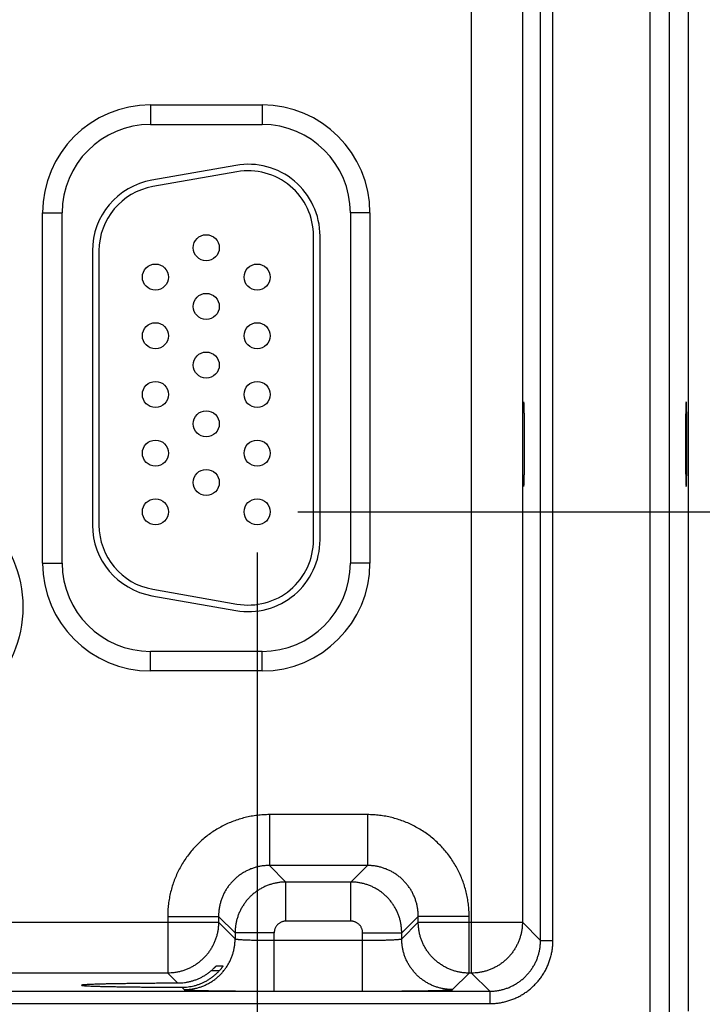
# Model space of a CAD drawing. Header units: inches. Extents: x 0 to 34, y 0 to 22.
# Tile 65 of 81: x 23.6 to 24.6, y 15.4 to 17. Entities that reach past the tile are written whole.
import ezdxf

# ---------------------------------------------------------------- set-up
doc = ezdxf.new("R2010")
doc.units = ezdxf.units.IN
doc.header["$LTSCALE"] = 1.87
doc.header["$MEASUREMENT"] = 0
doc.layers.get('0').update_dxf_attribs({"linetype": 'CONTINUOUS'})
doc.layers.add('DIMENSIONS', color=7, linetype='CONTINUOUS')
doc.styles.get("Standard").update_dxf_attribs({"font": 'txt', "width": 0.8})
doc.dimstyles.new('DIMSTYLE_1', dxfattribs={"dimtxt": 0.125, "dimasz": 0.18, "dimexe": 0.18, "dimexo": 0.0625, "dimgap": 0.09, "dimtad": 0, "dimtih": 1, "dimtoh": 1, "dimdec": 3, "dimzin": 4, "dimdsep": 46, "dimtxsty": 'STANDARD', "dimblk": '_FILLED', "dimblk1": '_FILLED', "dimblk2": '_FILLED', "dimcen": 0.09, "dimadec": 0, "dimazin": 0, "dimtp": 0.01, "dimtm": 0.01, "dimtfac": 1, "dimtdec": 3, "dimtofl": 0, "dimtmove": 0, "dimatfit": 3, "dimldrblk": '_FILLED', "dimfxl": 1, "dimtolj": 1, "dimtzin": 4, "dimarcsym": 0})

# ---------------------------------------------------------------- blocks, each defined once
blk = doc.blocks.new('_FILLED')
at = {"color": 0, "linetype": 'BYBLOCK'}
blk.add_solid([(0, 0), (-1, 0.1736), (-1, -0.1736)], dxfattribs=at)
blk = doc.blocks.new('*D6')
at = {"layer": 'DIMENSIONS', "color": 2, "linetype": 'CONTINUOUS'}
for p, q in [((23.9623, 16.1391), (23.9623, 14.446)), ((24.6233, 15.2795), (24.6233, 14.446)), ((23.9623, 14.571), (23.6023, 14.571)), ((24.6233, 14.571), (25.1149, 14.571))]:
    blk.add_line(p, q, dxfattribs=at)
at = {"layer": 'DIMENSIONS', "color": 2, "linetype": 'CONTINUOUS', "xscale": 0.18, "yscale": 0.18, "zscale": 0.18}
blk.add_blockref('_FILLED', (23.9623, 14.571), dxfattribs=at)
at = {"layer": 'DIMENSIONS', "color": 2, "linetype": 'CONTINUOUS', "xscale": 0.18, "yscale": 0.18, "zscale": 0.18, "rotation": 180}
blk.add_blockref('_FILLED', (24.6233, 14.571), dxfattribs=at)
at = {"layer": 'DIMENSIONS', "color": 2, "linetype": 'CONTINUOUS', "width": 0.8}
for s, p in [('.661', (25.1774, 14.5085)), ('[', (25.7024, 14.5085)), ('16.79', (25.8024, 14.5085)), (']', (26.3024, 14.5085))]:
    blk.add_text(s, height=0.125, dxfattribs=at).set_placement(p)
blk = doc.blocks.new('*D7')
at = {"layer": 'DIMENSIONS', "color": 2, "linetype": 'CONTINUOUS'}
for p, q in [((23.0323, 16.1391), (23.0323, 13.696)), ((23.9623, 16.1391), (23.9623, 13.696)), ((23.0323, 13.821), (22.6723, 13.821)), ((23.9623, 13.821), (24.6586, 13.821))]:
    blk.add_line(p, q, dxfattribs=at)
at = {"layer": 'DIMENSIONS', "color": 2, "linetype": 'CONTINUOUS', "xscale": 0.18, "yscale": 0.18, "zscale": 0.18}
blk.add_blockref('_FILLED', (23.0323, 13.821), dxfattribs=at)
at = {"layer": 'DIMENSIONS', "color": 2, "linetype": 'CONTINUOUS', "xscale": 0.18, "yscale": 0.18, "zscale": 0.18, "rotation": 180}
blk.add_blockref('_FILLED', (23.9623, 13.821), dxfattribs=at)
at = {"layer": 'DIMENSIONS', "color": 2, "linetype": 'CONTINUOUS', "width": 0.8}
for s, p in [('[', (25.5461, 13.7585)), (']', (26.1461, 13.7585)), ('7x ', (24.7211, 13.7585)), ('.930', (25.0211, 13.7585)), ('23.62', (25.6461, 13.7585))]:
    blk.add_text(s, height=0.125, dxfattribs=at).set_placement(p)
blk = doc.blocks.new('*D9')
at = {"layer": 'DIMENSIONS', "color": 2, "linetype": 'CONTINUOUS'}
for p, q in [((25.3733, 16.2016), (25.3733, 16.5616)), ((24.0248, 16.2016), (25.4983, 16.2016)), ((24.677, 15.3213), (25.4983, 15.3213)), ((25.3733, 15.3213), (25.3733, 14.9613))]:
    blk.add_line(p, q, dxfattribs=at)
at = {"layer": 'DIMENSIONS', "color": 2, "linetype": 'CONTINUOUS', "xscale": 0.18, "yscale": 0.18, "zscale": 0.18}
for p, rotation in [((25.3733, 16.2016), 270), ((25.3733, 15.3213), 90)]:
    blk.add_blockref('_FILLED', p, dxfattribs=dict(at, rotation=rotation))
at = {"layer": 'DIMENSIONS', "color": 2, "linetype": 'CONTINUOUS', "width": 0.8}
for s, p in [('[', (25.2858, 15.692)), (']', (25.8858, 15.692)), ('.880', (24.7608, 15.692)), ('22.36', (25.3858, 15.692))]:
    blk.add_text(s, height=0.125, dxfattribs=at).set_placement(p)
blk = doc.blocks.new('*D10')
at = {"layer": 'DIMENSIONS', "color": 2, "linetype": 'CONTINUOUS'}
for p, q in [((23.9368, 17.3566), (26.2483, 17.3566)), ((26.1233, 17.3566), (26.1233, 16.6606)), ((26.1233, 15.3213), (26.1233, 16.4106)), ((24.6693, 15.3213), (26.2483, 15.3213))]:
    blk.add_line(p, q, dxfattribs=at)
at = {"layer": 'DIMENSIONS', "color": 2, "linetype": 'CONTINUOUS', "xscale": 0.18, "yscale": 0.18, "zscale": 0.18}
for p, rotation in [((26.1233, 17.3566), 90), ((26.1233, 15.3213), 270)]:
    blk.add_blockref('_FILLED', p, dxfattribs=dict(at, rotation=rotation))
at = {"layer": 'DIMENSIONS', "color": 2, "linetype": 'CONTINUOUS', "width": 0.8}
for s, p in [('2.035', (25.5108, 16.4731)), ('[', (26.1358, 16.4731)), ('51.7', (26.2358, 16.4731)), (']', (26.6358, 16.4731))]:
    blk.add_text(s, height=0.125, dxfattribs=at).set_placement(p)

msp = doc.modelspace()

# ---------------------------------------------------------------- linework, layer by layer
at = {"color": 7, "linetype": 'CONTINUOUS'}
for p, q in [((24.5643, 18.6898), (24.5643, 15.4213)), ((24.5943, 18.6898), (24.5943, 15.4213)), ((24.6233, 18.6753), (24.6233, 15.4358)), ((24.2912, 15.4942), (24.2912, 18.6169)), ((24.397, 15.5444), (24.397, 18.5667)), ((24.416, 15.5444), (24.416, 18.5667)), ((24.3691, 18.5389), (24.3691, 15.5722)), ((23.7988, 16.8256), (23.9698, 16.8256)), ((23.7988, 16.8256), (23.7988, 16.7956)), ((23.9698, 16.8256), (23.9698, 16.7956)), ((23.7988, 16.7956), (23.9698, 16.7956)), ((23.9297, 16.7329), (23.8007, 16.7101)), ((23.9314, 16.723), (23.8024, 16.7003)), ((23.6333, 16.6601), (23.6633, 16.6601)), ((23.6333, 16.1231), (23.6333, 16.6601)), ((23.6633, 16.1231), (23.6633, 16.6601)), ((24.1353, 16.6601), (24.1053, 16.6601)), ((24.1053, 16.6601), (24.1053, 16.1231)), ((24.1353, 16.6601), (24.1353, 16.1231)), ((24.0488, 16.1586), (24.0488, 16.6246)), ((24.0588, 16.1586), (24.0588, 16.6246)), ((23.7098, 16.6018), (23.7098, 16.1813)), ((23.7198, 16.6018), (23.7198, 16.1813)), ((23.6333, 16.1231), (23.6633, 16.1231)), ((24.1353, 16.1231), (24.1053, 16.1231)), ((23.8024, 16.0828), (23.9314, 16.0601)), ((23.8007, 16.073), (23.9297, 16.0502)), ((23.9698, 15.9875), (23.7988, 15.9875)), ((23.7988, 15.9575), (23.7988, 15.9875)), ((23.9698, 15.9575), (23.9698, 15.9875)), ((23.9698, 15.9575), (23.7988, 15.9575)), ((24.1314, 15.7372), (23.9811, 15.7372)), ((23.9811, 15.7372), (23.9811, 15.6592)), ((24.1314, 15.7372), (24.1314, 15.6592)), ((24.1314, 15.6592), (23.9811, 15.6592)), ((23.9811, 15.6592), (24.0065, 15.6338)), ((24.1314, 15.6592), (24.1061, 15.6338)), ((24.1061, 15.6338), (24.0065, 15.6338)), ((24.0065, 15.5738), (24.0065, 15.6338)), ((24.1061, 15.5738), (24.1061, 15.6338)), ((23.2794, 15.5722), (23.9031, 15.5722)), ((23.8252, 15.5812), (23.9031, 15.5812)), ((23.8252, 15.5812), (23.8252, 15.4942)), ((23.9031, 15.5812), (23.9285, 15.5558)), ((23.9031, 15.5812), (23.9031, 15.5722)), ((23.9031, 15.5722), (23.9285, 15.5468)), ((24.1061, 15.5738), (24.0065, 15.5738)), ((24.2094, 15.5812), (24.1841, 15.5558)), ((24.1841, 15.5468), (24.2094, 15.5722)), ((24.2874, 15.5812), (24.2094, 15.5812)), ((24.2094, 15.5722), (24.2094, 15.5812)), ((24.2094, 15.5722), (24.3691, 15.5722)), ((24.2874, 15.4942), (24.2874, 15.5812)), ((24.3691, 15.5722), (24.397, 15.5444)), ((23.9885, 15.5558), (23.9285, 15.5558)), ((23.9285, 15.5558), (23.9285, 15.5468)), ((23.9885, 15.4665), (23.9885, 15.5558)), ((24.1241, 15.5558), (24.1841, 15.5558)), ((24.1241, 15.4665), (24.1241, 15.5558)), ((24.1841, 15.5468), (24.1841, 15.5558)), ((23.9885, 15.5445), (24.1241, 15.5445)), ((24.397, 15.5444), (24.416, 15.5444)), ((23.8252, 15.4942), (23.3574, 15.4942)), ((23.8252, 15.4942), (23.8408, 15.4786)), ((23.9042, 15.4977), (23.8918, 15.4977)), ((23.8999, 15.5054), (23.9102, 15.5054)), ((24.262, 15.4688), (24.2874, 15.4942)), ((24.2912, 15.4942), (24.2874, 15.4942)), ((24.2912, 15.4942), (24.319, 15.4664)), ((16.9286, 15.4664), (24.319, 15.4664)), ((23.8469, 15.4725), (23.8505, 15.4688)), ((23.9885, 15.4665), (24.1241, 15.4665)), ((24.319, 15.4664), (24.319, 15.4474)), ((16.9286, 15.4474), (24.319, 15.4474))]:
    msp.add_line(p, q, dxfattribs=at)
for centre, radius in [((23.8843, 16.6066), 0.02), ((23.8063, 16.5616), 0.02), ((23.9623, 16.5616), 0.02), ((23.8843, 16.5166), 0.02), ((23.8063, 16.4716), 0.02), ((23.9623, 16.4716), 0.02), ((23.8843, 16.4266), 0.02), ((23.8063, 16.3816), 0.02), ((23.9623, 16.3816), 0.02), ((23.8843, 16.3366), 0.02), ((23.8063, 16.2916), 0.02), ((23.9623, 16.2916), 0.02), ((23.8843, 16.2466), 0.02), ((23.4193, 16.0556), 0.1838), ((23.8063, 16.2016), 0.02), ((23.9623, 16.2016), 0.02)]:
    msp.add_circle(centre, radius, dxfattribs=at)
for centre, radius, start, end in [((23.7988, 16.6601), 0.1655, 90, 180), ((23.9698, 16.6601), 0.1655, 0, 90), ((23.7988, 16.6601), 0.1355, 90, 180), ((23.9698, 16.6601), 0.1355, 0, 90), ((23.9488, 16.6246), 0.11, 0, 100), ((23.9488, 16.6246), 0.1, 0, 100), ((23.8198, 16.6018), 0.11, 100, 180), ((23.8198, 16.6018), 0.1, 100, 180), ((23.8198, 16.1813), 0.11, 180, 260), ((23.8198, 16.1813), 0.1, 180, 260), ((23.9488, 16.1586), 0.11, 260, 360), ((23.9488, 16.1586), 0.1, 260, 360), ((23.7988, 16.1231), 0.1655, 180, 270), ((23.7988, 16.1231), 0.1355, 180, 270), ((23.9698, 16.1231), 0.1355, 270, 360), ((23.9698, 16.1231), 0.1655, 270, 360)]:
    msp.add_arc(centre, radius, start, end, dxfattribs=at)
for points, knots in [([(24.3708, 16.2406), (24.3707, 16.2406), (24.3707, 16.241), (24.3706, 16.2414), (24.3705, 16.2424), (24.3704, 16.2437), (24.3704, 16.2454), (24.3703, 16.2475), (24.3702, 16.2498), (24.3701, 16.2525), (24.3701, 16.2555), (24.37, 16.2588), (24.3699, 16.2624), (24.3699, 16.2663), (24.3698, 16.2703), (24.3698, 16.2746), (24.3698, 16.279), (24.3697, 16.2836), (24.3697, 16.2884), (24.3697, 16.2932), (24.3697, 16.2981), (24.3697, 16.3031), (24.3697, 16.308), (24.3697, 16.313), (24.3697, 16.3179), (24.3697, 16.3227), (24.3697, 16.3275), (24.3698, 16.3321), (24.3698, 16.3365), (24.3698, 16.3408), (24.3699, 16.3449), (24.3699, 16.3487), (24.37, 16.3523), (24.3701, 16.3556), (24.3701, 16.3586), (24.3702, 16.3613), (24.3703, 16.3637), (24.3704, 16.3657), (24.3704, 16.3674), (24.3705, 16.3687), (24.3706, 16.3697), (24.3707, 16.3701), (24.3707, 16.3705), (24.3708, 16.3705)], [0, 0, 0, 0, 0.00161, 0.006055, 0.013369, 0.023531, 0.0365, 0.052161, 0.070457, 0.091291, 0.114483, 0.13996, 0.16757, 0.197076, 0.228394, 0.261323, 0.295589, 0.331106, 0.367625, 0.404853, 0.442698, 0.480884, 0.519116, 0.557302, 0.595147, 0.632375, 0.668894, 0.704411, 0.738677, 0.771606, 0.802924, 0.83243, 0.86004, 0.885517, 0.908709, 0.929543, 0.947839, 0.9635, 0.976469, 0.986631, 0.993945, 0.99839, 1, 1, 1, 1]), ([(24.3708, 16.3705), (24.3709, 16.3705), (24.3709, 16.3701), (24.371, 16.3697), (24.3711, 16.3687), (24.3711, 16.3674), (24.3712, 16.3657), (24.3713, 16.3637), (24.3714, 16.3613), (24.3714, 16.3586), (24.3715, 16.3556), (24.3716, 16.3523), (24.3716, 16.3487), (24.3717, 16.3449), (24.3717, 16.3408), (24.3718, 16.3365), (24.3718, 16.3321), (24.3719, 16.3275), (24.3719, 16.3227), (24.3719, 16.3179), (24.3719, 16.313), (24.3719, 16.308), (24.3719, 16.3031), (24.3719, 16.2981), (24.3719, 16.2932), (24.3719, 16.2884), (24.3719, 16.2836), (24.3718, 16.279), (24.3718, 16.2746), (24.3717, 16.2703), (24.3717, 16.2663), (24.3716, 16.2624), (24.3716, 16.2588), (24.3715, 16.2555), (24.3714, 16.2525), (24.3714, 16.2498), (24.3713, 16.2475), (24.3712, 16.2454), (24.3711, 16.2437), (24.3711, 16.2424), (24.371, 16.2414), (24.3709, 16.241), (24.3709, 16.2406), (24.3708, 16.2406)], [0, 0, 0, 0, 0.00161, 0.006055, 0.013369, 0.023531, 0.0365, 0.052161, 0.070457, 0.091291, 0.114483, 0.13996, 0.16757, 0.197076, 0.228394, 0.261323, 0.295589, 0.331106, 0.367625, 0.404853, 0.442698, 0.480884, 0.519116, 0.557302, 0.595147, 0.632375, 0.668894, 0.704411, 0.738677, 0.771606, 0.802924, 0.83243, 0.86004, 0.885517, 0.908709, 0.929543, 0.947839, 0.9635, 0.976469, 0.986631, 0.993945, 0.99839, 1, 1, 1, 1]), ([(24.6203, 16.3705), (24.6202, 16.3705), (24.6202, 16.3701), (24.6201, 16.3697), (24.62, 16.3687), (24.6199, 16.3674), (24.6199, 16.3657), (24.6198, 16.3637), (24.6197, 16.3613), (24.6196, 16.3586), (24.6196, 16.3556), (24.6195, 16.3523), (24.6195, 16.3487), (24.6194, 16.3449), (24.6193, 16.3408), (24.6193, 16.3365), (24.6193, 16.3321), (24.6192, 16.3275), (24.6192, 16.3227), (24.6192, 16.3179), (24.6192, 16.313), (24.6192, 16.308), (24.6192, 16.3031), (24.6192, 16.2981), (24.6192, 16.2932), (24.6192, 16.2884), (24.6192, 16.2836), (24.6193, 16.279), (24.6193, 16.2746), (24.6193, 16.2703), (24.6194, 16.2663), (24.6195, 16.2624), (24.6195, 16.2588), (24.6196, 16.2555), (24.6196, 16.2525), (24.6197, 16.2498), (24.6198, 16.2475), (24.6199, 16.2454), (24.6199, 16.2437), (24.62, 16.2424), (24.6201, 16.2414), (24.6202, 16.241), (24.6202, 16.2406), (24.6203, 16.2406)], [0, 0, 0, 0, 0.00161, 0.006055, 0.013369, 0.023531, 0.0365, 0.052161, 0.070457, 0.091291, 0.114483, 0.13996, 0.16757, 0.197076, 0.228394, 0.261323, 0.295589, 0.331106, 0.367625, 0.404853, 0.442698, 0.480884, 0.519116, 0.557302, 0.595147, 0.632375, 0.668894, 0.704411, 0.738677, 0.771606, 0.802924, 0.83243, 0.86004, 0.885517, 0.908709, 0.929543, 0.947839, 0.9635, 0.976469, 0.986631, 0.993945, 0.99839, 1, 1, 1, 1]), ([(24.6203, 16.2406), (24.6204, 16.2406), (24.6204, 16.241), (24.6205, 16.2414), (24.6206, 16.2424), (24.6207, 16.2437), (24.6207, 16.2454), (24.6208, 16.2475), (24.6209, 16.2498), (24.621, 16.2525), (24.621, 16.2555), (24.6211, 16.2588), (24.6212, 16.2624), (24.6212, 16.2663), (24.6213, 16.2703), (24.6213, 16.2746), (24.6213, 16.279), (24.6214, 16.2836), (24.6214, 16.2884), (24.6214, 16.2932), (24.6214, 16.2981), (24.6214, 16.3031), (24.6214, 16.308), (24.6214, 16.313), (24.6214, 16.3179), (24.6214, 16.3227), (24.6214, 16.3275), (24.6213, 16.3321), (24.6213, 16.3365), (24.6213, 16.3408), (24.6212, 16.3449), (24.6212, 16.3487), (24.6211, 16.3523), (24.621, 16.3556), (24.621, 16.3586), (24.6209, 16.3613), (24.6208, 16.3637), (24.6207, 16.3657), (24.6207, 16.3674), (24.6206, 16.3687), (24.6205, 16.3697), (24.6204, 16.3701), (24.6204, 16.3705), (24.6203, 16.3705)], [0, 0, 0, 0, 0.00161, 0.006055, 0.013369, 0.023531, 0.0365, 0.052161, 0.070457, 0.091291, 0.114483, 0.13996, 0.16757, 0.197076, 0.228394, 0.261323, 0.295589, 0.331106, 0.367625, 0.404853, 0.442698, 0.480884, 0.519116, 0.557302, 0.595147, 0.632375, 0.668894, 0.704411, 0.738677, 0.771606, 0.802924, 0.83243, 0.86004, 0.885517, 0.908709, 0.929543, 0.947839, 0.9635, 0.976469, 0.986631, 0.993945, 0.99839, 1, 1, 1, 1]), ([(23.9811, 15.7372), (23.978, 15.7372), (23.9718, 15.737), (23.9624, 15.7362), (23.9531, 15.7347), (23.9439, 15.7328), (23.9348, 15.7302), (23.9258, 15.7272), (23.9171, 15.7236), (23.9086, 15.7194), (23.9004, 15.7148), (23.8925, 15.7097), (23.8849, 15.7041), (23.8776, 15.698), (23.8708, 15.6916), (23.8643, 15.6847), (23.8583, 15.6775), (23.8527, 15.6698), (23.8475, 15.6619), (23.8429, 15.6537), (23.8388, 15.6452), (23.8352, 15.6365), (23.8321, 15.6276), (23.8296, 15.6185), (23.8276, 15.6092), (23.8262, 15.5999), (23.8253, 15.5906), (23.8252, 15.5843), (23.8252, 15.5812)], [0, 0, 0, 0, 0.038144, 0.076464, 0.114911, 0.153437, 0.191994, 0.230534, 0.269032, 0.30751, 0.345993, 0.384494, 0.423002, 0.461507, 0.500005, 0.538503, 0.577008, 0.615517, 0.654018, 0.692501, 0.730979, 0.769477, 0.808018, 0.846574, 0.885097, 0.92354, 0.961856, 1, 1, 1, 1]), ([(24.2874, 15.5812), (24.2874, 15.5843), (24.2872, 15.5906), (24.2864, 15.5999), (24.285, 15.6092), (24.283, 15.6185), (24.2805, 15.6276), (24.2774, 15.6365), (24.2738, 15.6452), (24.2697, 15.6537), (24.265, 15.6619), (24.2599, 15.6698), (24.2543, 15.6775), (24.2483, 15.6847), (24.2418, 15.6916), (24.2349, 15.698), (24.2277, 15.7041), (24.2201, 15.7097), (24.2121, 15.7148), (24.2039, 15.7194), (24.1954, 15.7236), (24.1867, 15.7272), (24.1778, 15.7302), (24.1687, 15.7328), (24.1595, 15.7347), (24.1502, 15.7362), (24.1408, 15.737), (24.1346, 15.7372), (24.1314, 15.7372)], [0, 0, 0, 0, 0.038144, 0.076464, 0.114911, 0.153437, 0.191994, 0.230534, 0.269032, 0.30751, 0.345993, 0.384494, 0.423002, 0.461507, 0.500005, 0.538503, 0.577008, 0.615517, 0.654018, 0.692501, 0.730979, 0.769477, 0.808018, 0.846574, 0.885097, 0.92354, 0.961856, 1, 1, 1, 1]), ([(23.9811, 15.6592), (23.9793, 15.6592), (23.9756, 15.6591), (23.97, 15.6585), (23.9645, 15.6575), (23.9591, 15.6561), (23.9538, 15.6544), (23.9487, 15.6522), (23.9437, 15.6497), (23.9389, 15.6469), (23.9343, 15.6437), (23.93, 15.6402), (23.9259, 15.6364), (23.9221, 15.6323), (23.9186, 15.628), (23.9155, 15.6234), (23.9126, 15.6186), (23.9101, 15.6137), (23.908, 15.6085), (23.9062, 15.6032), (23.9049, 15.5978), (23.9039, 15.5923), (23.9033, 15.5868), (23.9031, 15.5831), (23.9031, 15.5812)], [0, 0, 0, 0, 0.045484, 0.090963, 0.136433, 0.181896, 0.227354, 0.272805, 0.31825, 0.363691, 0.40913, 0.454566, 0.5, 0.545435, 0.590871, 0.636309, 0.68175, 0.727195, 0.772646, 0.818104, 0.863567, 0.909036, 0.954513, 1, 1, 1, 1]), ([(24.2094, 15.5812), (24.2094, 15.5831), (24.2093, 15.5868), (24.2087, 15.5923), (24.2077, 15.5978), (24.2063, 15.6032), (24.2046, 15.6085), (24.2024, 15.6137), (24.2, 15.6186), (24.1971, 15.6234), (24.1939, 15.628), (24.1904, 15.6323), (24.1866, 15.6364), (24.1826, 15.6402), (24.1782, 15.6437), (24.1737, 15.6469), (24.1689, 15.6497), (24.1639, 15.6522), (24.1587, 15.6544), (24.1534, 15.6561), (24.148, 15.6575), (24.1426, 15.6585), (24.137, 15.6591), (24.1333, 15.6592), (24.1314, 15.6592)], [0, 0, 0, 0, 0.045484, 0.090963, 0.136433, 0.181896, 0.227354, 0.272805, 0.31825, 0.363691, 0.40913, 0.454566, 0.5, 0.545435, 0.590871, 0.636309, 0.68175, 0.727195, 0.772646, 0.818104, 0.863567, 0.909036, 0.954513, 1, 1, 1, 1]), ([(24.0065, 15.6338), (24.0046, 15.6338), (24.0009, 15.6337), (23.9954, 15.6331), (23.9899, 15.6321), (23.9845, 15.6307), (23.9792, 15.629), (23.9741, 15.6268), (23.9691, 15.6243), (23.9643, 15.6215), (23.9597, 15.6183), (23.9554, 15.6148), (23.9513, 15.611), (23.9475, 15.607), (23.944, 15.6026), (23.9409, 15.5981), (23.938, 15.5933), (23.9355, 15.5883), (23.9334, 15.5831), (23.9316, 15.5778), (23.9302, 15.5724), (23.9292, 15.567), (23.9286, 15.5614), (23.9285, 15.5577), (23.9285, 15.5558)], [0, 0, 0, 0, 0.045463, 0.090946, 0.136428, 0.181903, 0.227365, 0.272809, 0.318233, 0.363638, 0.409027, 0.454411, 0.499807, 0.545228, 0.59067, 0.63613, 0.681602, 0.727083, 0.772569, 0.818056, 0.863543, 0.90903, 0.954519, 1, 1, 1, 1]), ([(24.1841, 15.5558), (24.1841, 15.5577), (24.1839, 15.5614), (24.1833, 15.567), (24.1823, 15.5724), (24.181, 15.5778), (24.1792, 15.5831), (24.1771, 15.5883), (24.1746, 15.5933), (24.1717, 15.598), (24.1686, 15.6026), (24.1651, 15.6069), (24.1613, 15.611), (24.1572, 15.6148), (24.1529, 15.6183), (24.1483, 15.6215), (24.1435, 15.6243), (24.1385, 15.6268), (24.1334, 15.629), (24.1281, 15.6307), (24.1227, 15.6321), (24.1172, 15.6331), (24.1116, 15.6337), (24.1079, 15.6338), (24.1061, 15.6338)], [0, 0, 0, 0, 0.045463, 0.090946, 0.136428, 0.181903, 0.227365, 0.272809, 0.318233, 0.363638, 0.409027, 0.454411, 0.499807, 0.545228, 0.59067, 0.63613, 0.681602, 0.727083, 0.772569, 0.818056, 0.863543, 0.90903, 0.954519, 1, 1, 1, 1]), ([(23.9031, 15.5722), (23.9031, 15.5703), (23.903, 15.5666), (23.9024, 15.5611), (23.9014, 15.5556), (23.9, 15.5502), (23.8983, 15.5449), (23.8961, 15.5397), (23.8936, 15.5348), (23.8908, 15.53), (23.8876, 15.5254), (23.8841, 15.521), (23.8803, 15.517), (23.8762, 15.5132), (23.8719, 15.5097), (23.8673, 15.5065), (23.8625, 15.5037), (23.8575, 15.5012), (23.8523, 15.499), (23.8471, 15.4973), (23.8417, 15.4959), (23.8362, 15.4949), (23.8307, 15.4943), (23.827, 15.4942), (23.8252, 15.4942)], [0, 0, 0, 0, 0.045491, 0.090985, 0.136481, 0.181978, 0.227475, 0.272973, 0.318469, 0.363964, 0.409462, 0.454966, 0.50047, 0.545964, 0.591449, 0.636923, 0.682397, 0.727899, 0.773428, 0.81891, 0.864298, 0.909582, 0.954794, 1, 1, 1, 1]), ([(24.0065, 15.5738), (24.0059, 15.5738), (24.0046, 15.5738), (24.0028, 15.5735), (24.0009, 15.573), (23.9992, 15.5723), (23.9975, 15.5715), (23.9959, 15.5704), (23.9944, 15.5692), (23.9931, 15.5679), (23.9919, 15.5664), (23.9909, 15.5649), (23.99, 15.5632), (23.9893, 15.5614), (23.9889, 15.5596), (23.9886, 15.5577), (23.9885, 15.5565), (23.9885, 15.5558)], [0, 0, 0, 0, 0.066052, 0.13261, 0.199425, 0.266265, 0.333007, 0.399734, 0.466505, 0.533299, 0.600085, 0.666826, 0.733584, 0.80046, 0.867321, 0.933919, 1, 1, 1, 1]), ([(24.1241, 15.5558), (24.1241, 15.5565), (24.124, 15.5577), (24.1237, 15.5596), (24.1232, 15.5614), (24.1225, 15.5632), (24.1217, 15.5649), (24.1207, 15.5664), (24.1195, 15.5679), (24.1181, 15.5692), (24.1167, 15.5704), (24.1151, 15.5715), (24.1134, 15.5723), (24.1116, 15.573), (24.1098, 15.5735), (24.1079, 15.5738), (24.1067, 15.5738), (24.1061, 15.5738)], [0, 0, 0, 0, 0.066052, 0.13261, 0.199425, 0.266265, 0.333007, 0.399734, 0.466505, 0.533299, 0.600085, 0.666826, 0.733584, 0.80046, 0.867321, 0.933919, 1, 1, 1, 1]), ([(24.2874, 15.4942), (24.2856, 15.4942), (24.2818, 15.4943), (24.2763, 15.4949), (24.2708, 15.4959), (24.2654, 15.4973), (24.2601, 15.4991), (24.255, 15.5012), (24.25, 15.5037), (24.2452, 15.5066), (24.2406, 15.5097), (24.2363, 15.5132), (24.2322, 15.517), (24.2284, 15.5211), (24.2249, 15.5255), (24.2217, 15.5301), (24.2189, 15.5349), (24.2164, 15.5398), (24.2143, 15.545), (24.2125, 15.5503), (24.2111, 15.5557), (24.2102, 15.5611), (24.2096, 15.5667), (24.2094, 15.5703), (24.2094, 15.5722)], [0, 0, 0, 0, 0.045491, 0.090985, 0.136481, 0.181978, 0.227475, 0.272973, 0.318469, 0.363964, 0.409462, 0.454966, 0.50047, 0.545964, 0.591449, 0.636923, 0.682397, 0.727899, 0.773428, 0.81891, 0.864298, 0.909582, 0.954794, 1, 1, 1, 1]), ([(24.3691, 15.5722), (24.3691, 15.5703), (24.369, 15.5666), (24.3684, 15.5611), (24.3674, 15.5556), (24.366, 15.5502), (24.3643, 15.5449), (24.3621, 15.5397), (24.3596, 15.5348), (24.3568, 15.53), (24.3536, 15.5254), (24.3501, 15.521), (24.3463, 15.517), (24.3422, 15.5132), (24.3379, 15.5097), (24.3333, 15.5065), (24.3285, 15.5037), (24.3235, 15.5012), (24.3183, 15.499), (24.3131, 15.4973), (24.3077, 15.4959), (24.3022, 15.4949), (24.2967, 15.4943), (24.293, 15.4942), (24.2912, 15.4942)], [0, 0, 0, 0, 0.045491, 0.090985, 0.136481, 0.181978, 0.227475, 0.272973, 0.318469, 0.363964, 0.409462, 0.454966, 0.50047, 0.545964, 0.591449, 0.636923, 0.682397, 0.727899, 0.773428, 0.81891, 0.864298, 0.909582, 0.954794, 1, 1, 1, 1]), ([(23.8505, 15.4688), (23.8524, 15.4688), (23.8561, 15.469), (23.8616, 15.4696), (23.8671, 15.4706), (23.8725, 15.4719), (23.8778, 15.4737), (23.8829, 15.4758), (23.8879, 15.4783), (23.8927, 15.4812), (23.8973, 15.4843), (23.9016, 15.4878), (23.9057, 15.4916), (23.9095, 15.4957), (23.913, 15.5001), (23.9162, 15.5046), (23.919, 15.5094), (23.9215, 15.5144), (23.9236, 15.5195), (23.9254, 15.5248), (23.9268, 15.5302), (23.9278, 15.5357), (23.9284, 15.5413), (23.9285, 15.545), (23.9285, 15.5468)], [0, 0, 0, 0, 0.045451, 0.090902, 0.136355, 0.181809, 0.227263, 0.272718, 0.318174, 0.36363, 0.409087, 0.454544, 0.500001, 0.545458, 0.590915, 0.636372, 0.681828, 0.727283, 0.772738, 0.818192, 0.863646, 0.909098, 0.95455, 1, 1, 1, 1]), ([(23.9285, 15.5468), (23.9286, 15.5467), (23.9289, 15.5466), (23.9295, 15.5464), (23.9305, 15.5462), (23.9318, 15.5461), (23.9335, 15.5459), (23.9355, 15.5457), (23.9378, 15.5456), (23.9404, 15.5454), (23.9434, 15.5453), (23.9465, 15.5451), (23.95, 15.545), (23.9537, 15.5449), (23.9575, 15.5448), (23.9616, 15.5447), (23.9658, 15.5446), (23.9702, 15.5446), (23.9747, 15.5445), (23.9792, 15.5445), (23.9839, 15.5445), (23.987, 15.5445), (23.9885, 15.5445)], [0, 0, 0, 0, 0.005354, 0.016157, 0.032722, 0.055037, 0.083, 0.116457, 0.155216, 0.199046, 0.247688, 0.300848, 0.358209, 0.419426, 0.484129, 0.55193, 0.622422, 0.695183, 0.769773, 0.845743, 0.922639, 1, 1, 1, 1]), ([(24.1241, 15.5445), (24.1256, 15.5445), (24.1287, 15.5445), (24.1333, 15.5445), (24.1379, 15.5445), (24.1424, 15.5446), (24.1467, 15.5446), (24.151, 15.5447), (24.155, 15.5448), (24.1589, 15.5449), (24.1626, 15.545), (24.166, 15.5451), (24.1692, 15.5453), (24.1721, 15.5454), (24.1748, 15.5456), (24.1771, 15.5457), (24.1791, 15.5459), (24.1808, 15.5461), (24.1821, 15.5462), (24.1831, 15.5464), (24.1837, 15.5466), (24.184, 15.5467), (24.1841, 15.5468)], [0, 0, 0, 0, 0.077361, 0.154257, 0.230227, 0.304817, 0.377578, 0.44807, 0.515871, 0.580574, 0.641791, 0.699152, 0.752312, 0.800954, 0.844784, 0.883543, 0.917, 0.944963, 0.967278, 0.983843, 0.994646, 1, 1, 1, 1]), ([(24.262, 15.4688), (24.2602, 15.4688), (24.2565, 15.469), (24.2509, 15.4696), (24.2455, 15.4706), (24.2401, 15.4719), (24.2348, 15.4737), (24.2296, 15.4758), (24.2246, 15.4783), (24.2199, 15.4812), (24.2153, 15.4843), (24.2109, 15.4878), (24.2069, 15.4916), (24.2031, 15.4957), (24.1996, 15.5001), (24.1964, 15.5046), (24.1935, 15.5094), (24.1911, 15.5144), (24.1889, 15.5195), (24.1872, 15.5248), (24.1858, 15.5302), (24.1848, 15.5357), (24.1842, 15.5413), (24.1841, 15.545), (24.1841, 15.5468)], [0, 0, 0, 0, 0.045451, 0.090902, 0.136355, 0.181809, 0.227263, 0.272718, 0.318174, 0.36363, 0.409087, 0.454544, 0.500001, 0.545458, 0.590915, 0.636372, 0.681828, 0.727283, 0.772738, 0.818192, 0.863646, 0.909098, 0.95455, 1, 1, 1, 1]), ([(24.319, 15.4474), (24.3212, 15.4474), (24.3256, 15.4475), (24.3321, 15.4482), (24.3387, 15.4493), (24.3451, 15.4509), (24.3514, 15.4529), (24.3576, 15.4553), (24.3636, 15.4582), (24.3694, 15.4614), (24.3749, 15.4651), (24.3802, 15.4691), (24.3852, 15.4734), (24.3899, 15.4781), (24.3943, 15.4831), (24.3983, 15.4884), (24.4019, 15.494), (24.4052, 15.4997), (24.408, 15.5057), (24.4104, 15.5119), (24.4124, 15.5182), (24.414, 15.5247), (24.4151, 15.5312), (24.4158, 15.5378), (24.416, 15.5422), (24.416, 15.5444)], [0, 0, 0, 0, 0.043128, 0.086476, 0.129969, 0.173541, 0.217122, 0.260657, 0.304159, 0.347665, 0.391191, 0.434724, 0.47825, 0.521771, 0.565297, 0.60883, 0.652356, 0.695862, 0.739365, 0.782898, 0.826475, 0.870041, 0.913529, 0.956873, 1, 1, 1, 1]), ([(24.319, 15.4664), (24.3208, 15.4664), (24.3245, 15.4665), (24.3301, 15.4671), (24.3356, 15.4681), (24.341, 15.4695), (24.3463, 15.4712), (24.3514, 15.4734), (24.3564, 15.4759), (24.3612, 15.4787), (24.3658, 15.4819), (24.3701, 15.4854), (24.3742, 15.4892), (24.378, 15.4933), (24.3815, 15.4976), (24.3846, 15.5022), (24.3875, 15.5069), (24.39, 15.5119), (24.3921, 15.5171), (24.3939, 15.5224), (24.3952, 15.5278), (24.3962, 15.5333), (24.3968, 15.5388), (24.397, 15.5425), (24.397, 15.5444)], [0, 0, 0, 0, 0.045489, 0.090981, 0.136469, 0.181953, 0.227431, 0.272902, 0.31836, 0.363803, 0.40923, 0.454641, 0.500038, 0.545429, 0.590824, 0.63623, 0.681656, 0.727104, 0.772569, 0.818046, 0.86353, 0.90902, 0.954513, 1, 1, 1, 1]), ([(23.8703, 15.4761), (23.8719, 15.4765), (23.875, 15.4776), (23.8796, 15.4796), (23.884, 15.4818), (23.8884, 15.4844), (23.8926, 15.4873), (23.8967, 15.4904), (23.9006, 15.4939), (23.903, 15.4964), (23.9042, 15.4977)], [0, 0, 0, 0, 0.12122, 0.243417, 0.366664, 0.491069, 0.616693, 0.743465, 0.871261, 1, 1, 1, 1]), ([(23.8918, 15.4977), (23.8905, 15.4966), (23.8879, 15.4944), (23.8837, 15.4915), (23.8793, 15.4888), (23.8749, 15.4865), (23.8718, 15.4851), (23.8703, 15.4845)], [0, 0, 0, 0, 0.20327, 0.404895, 0.604967, 0.803329, 1, 1, 1, 1]), ([(23.8918, 15.4977), (23.8923, 15.4981), (23.8932, 15.4988), (23.8944, 15.5), (23.8955, 15.501), (23.8965, 15.502), (23.8973, 15.5028), (23.898, 15.5035), (23.8986, 15.5041), (23.899, 15.5046), (23.8994, 15.505), (23.8996, 15.5052), (23.8998, 15.5053), (23.8999, 15.5054), (23.8999, 15.5054)], [0, 0, 0, 0, 0.160465, 0.309819, 0.44614, 0.568039, 0.674026, 0.764187, 0.838328, 0.897523, 0.942321, 0.973631, 0.992583, 1, 1, 1, 1]), ([(23.9102, 15.5054), (23.9102, 15.5054), (23.9101, 15.5053), (23.9101, 15.5052), (23.9099, 15.5049), (23.9097, 15.5045), (23.9093, 15.504), (23.9089, 15.5034), (23.9083, 15.5027), (23.9077, 15.5018), (23.907, 15.5009), (23.9061, 15.4999), (23.9052, 15.4988), (23.9046, 15.4981), (23.9042, 15.4977)], [0, 0, 0, 0, 0.005194, 0.023163, 0.054855, 0.101228, 0.162671, 0.239652, 0.332437, 0.440352, 0.563019, 0.698278, 0.844767, 1, 1, 1, 1]), ([(23.8408, 15.4786), (23.8373, 15.4786), (23.8305, 15.4786), (23.8204, 15.4785), (23.8104, 15.4785), (23.8007, 15.4784), (23.7912, 15.4783), (23.782, 15.4782), (23.773, 15.4781), (23.7645, 15.478), (23.7563, 15.4779), (23.7485, 15.4778), (23.7411, 15.4777), (23.7342, 15.4775), (23.7277, 15.4774), (23.7218, 15.4772), (23.7163, 15.4771), (23.7114, 15.4769), (23.7071, 15.4768), (23.7033, 15.4766), (23.7002, 15.4764), (23.6976, 15.4762), (23.6956, 15.4761), (23.6943, 15.4758), (23.6935, 15.4759), (23.6932, 15.4756), (23.6932, 15.4755)], [0, 0, 0, 0, 0.06959, 0.138287, 0.205734, 0.271794, 0.336229, 0.398721, 0.45917, 0.517316, 0.572897, 0.625827, 0.675853, 0.72278, 0.766524, 0.806861, 0.843661, 0.876839, 0.906223, 0.931743, 0.953317, 0.970841, 0.984288, 0.993615, 0.998821, 1, 1, 1, 1]), ([(23.8703, 15.4845), (23.8687, 15.4838), (23.8655, 15.4826), (23.8607, 15.4812), (23.8557, 15.48), (23.8508, 15.4792), (23.8458, 15.4787), (23.8424, 15.4786), (23.8408, 15.4786)], [0, 0, 0, 0, 0.1685, 0.335824, 0.502331, 0.668326, 0.834113, 1, 1, 1, 1]), ([(23.6932, 15.4755), (23.6932, 15.4755), (23.6931, 15.4754), (23.694, 15.4753), (23.6949, 15.4751), (23.6967, 15.4749), (23.699, 15.4748), (23.702, 15.4746), (23.7055, 15.4744), (23.7096, 15.4742), (23.7143, 15.4741), (23.7195, 15.4739), (23.7252, 15.4738), (23.7315, 15.4736), (23.7382, 15.4735), (23.7454, 15.4734), (23.753, 15.4732), (23.7611, 15.4731), (23.7695, 15.473), (23.7783, 15.4729), (23.7874, 15.4728), (23.7968, 15.4727), (23.8064, 15.4727), (23.8163, 15.4726), (23.8263, 15.4726), (23.8366, 15.4725), (23.8434, 15.4725), (23.8469, 15.4725)], [0, 0, 0, 0, 0.000318, 0.003739, 0.01106, 0.022352, 0.037584, 0.056698, 0.079664, 0.106368, 0.136726, 0.170665, 0.208009, 0.24867, 0.292518, 0.339328, 0.389019, 0.441393, 0.496202, 0.55336, 0.612611, 0.673699, 0.736527, 0.800784, 0.86624, 0.93276, 1, 1, 1, 1]), ([(23.8469, 15.4725), (23.8485, 15.4725), (23.8516, 15.4726), (23.8564, 15.473), (23.8611, 15.4737), (23.8657, 15.4747), (23.8688, 15.4756), (23.8703, 15.4761)], [0, 0, 0, 0, 0.200027, 0.399591, 0.599201, 0.799162, 1, 1, 1, 1]), ([(23.8505, 15.4688), (23.8506, 15.4687), (23.8511, 15.4687), (23.852, 15.4685), (23.8535, 15.4684), (23.8555, 15.4682), (23.858, 15.4681), (23.861, 15.4679), (23.8645, 15.4678), (23.8685, 15.4677), (23.8729, 15.4676), (23.8778, 15.4674), (23.8832, 15.4673), (23.8889, 15.4672), (23.895, 15.4671), (23.9015, 15.467), (23.9083, 15.4669), (23.9154, 15.4668), (23.9228, 15.4668), (23.9305, 15.4667), (23.9383, 15.4666), (23.9464, 15.4666), (23.9547, 15.4665), (23.9631, 15.4665), (23.9715, 15.4665), (23.98, 15.4665), (23.9857, 15.4665), (23.9885, 15.4665)], [0, 0, 0, 0, 0.00316, 0.010041, 0.02072, 0.035195, 0.053408, 0.075268, 0.100684, 0.129565, 0.161813, 0.197316, 0.235924, 0.277477, 0.321821, 0.368789, 0.418204, 0.469867, 0.523558, 0.579069, 0.636225, 0.694844, 0.754687, 0.815444, 0.876797, 0.938423, 1, 1, 1, 1]), ([(24.1241, 15.4665), (24.1269, 15.4665), (24.1326, 15.4665), (24.1411, 15.4665), (24.1495, 15.4665), (24.1579, 15.4665), (24.1661, 15.4666), (24.1742, 15.4666), (24.1821, 15.4667), (24.1898, 15.4668), (24.1972, 15.4668), (24.2043, 15.4669), (24.2111, 15.467), (24.2176, 15.4671), (24.2237, 15.4672), (24.2294, 15.4673), (24.2347, 15.4674), (24.2396, 15.4676), (24.2441, 15.4677), (24.248, 15.4678), (24.2516, 15.4679), (24.2546, 15.4681), (24.2571, 15.4682), (24.2591, 15.4684), (24.2605, 15.4685), (24.2614, 15.4687), (24.2619, 15.4687), (24.262, 15.4688)], [0, 0, 0, 0, 0.061577, 0.123203, 0.184555, 0.245313, 0.305156, 0.363775, 0.420931, 0.476442, 0.530133, 0.581796, 0.631211, 0.678179, 0.722523, 0.764075, 0.802684, 0.838187, 0.870435, 0.899316, 0.924732, 0.946591, 0.964805, 0.97928, 0.989959, 0.99684, 1, 1, 1, 1])]:
    msp.add_open_spline(points, degree=3, knots=knots, dxfattribs=at)

# ---------------------------------------------------------------- dimensions: what is measured, and where the dimension line sits
at = {"layer": 'DIMENSIONS', "color": 2, "linetype": 'CONTINUOUS'}
for base, p1, p2, angle, picture, middle in [((26.1233, 17.3566), (24.6693, 15.3213), (23.9368, 17.3566), 90, '*D10', (26.1233, 16.5356)), ((25.3733, 16.2016), (24.677, 15.3213), (24.0248, 16.2016), 90, '*D9', (25.3733, 15.7545)), ((23.9623, 14.571), (24.6233, 15.2795), (23.9623, 16.1391), 180, '*D6', (25.7899, 14.571))]:
    dim = msp.add_linear_dim(base=base, p1=p1, p2=p2, angle=angle, dimstyle='DIMSTYLE_1', dxfattribs=at)
    dim.commit()
    dim.dimension.update_dxf_attribs({"geometry": picture, "text_midpoint": middle, "dimtype": 160})
dim = msp.add_linear_dim(base=(23.0323, 13.821), p1=(23.9623, 16.1391), p2=(23.0323, 16.1391), angle=180, text='7x <>', dimstyle='DIMSTYLE_1', dxfattribs=at)
dim.commit()
dim.dimension.update_dxf_attribs({"geometry": '*D7', "text_midpoint": (25.4836, 13.821), "dimtype": 160})

doc.saveas('drawing.dxf')
